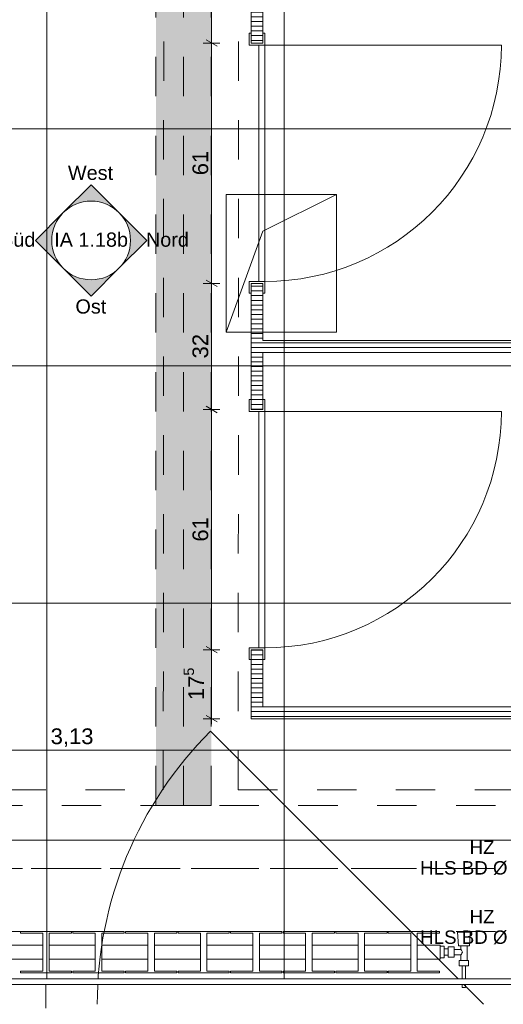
# Model space of a CAD drawing. Header units: metres. Extents: x -3.5 to 65.3, y -10.9 to 16.7.
# Tile 85 of 165: x 41.9 to 43.1, y 0.2 to 2.7. Entities that reach past the tile are written whole.
import ezdxf

# ---------------------------------------------------------------- set-up
doc = ezdxf.new("R2010")
doc.units = ezdxf.units.M
doc.header["$MEASUREMENT"] = 0
for name, pattern in [('Achse', [0.08, 0.04, -0.02, 0, -0.02]), ('Strichlinie doppelt', [0.218722, 0.105833, -0.042333, 0.028222, -0.042333]), ('Strichlinie eng', [0.046, 0.03, -0.016]), ('Untersicht', [0.04, 0.03, -0.01]), ('Wipeout_Contour', [1, 0, -1])]:
    doc.linetypes.add(name, pattern=pattern)
for name, color, linetype in [('102 - Bemaßung_ Beschriftung.Detail_ Ausschnitt', 7, 'Continuous'), ('206 - Marker.Innenansicht - Ausbau', 7, 'Continuous'), ('451 - Universal.Achsen Raster', 7, 'Continuous'), ('603 - Struktur.Bodenplatte_ Decke Roh', 7, 'Continuous'), ('604 - Struktur.Wand Aussen', 7, 'Continuous'), ('608 - Struktur.Träger', 7, 'Continuous'), ('612 - Struktur.Stahlbau', 7, 'Continuous'), ('654 - Abdeckung.Wand Belag', 7, 'Continuous'), ('Neubau_102 - Bemaßung_ Beschriftung.Detail_ Ausschnitt', 7, 'Continuous'), ('Neubau_612 - Struktur.Stahlbau', 7, 'Continuous'), ('Neubau_650 - Abdeckung.Fußboden Aufbau', 7, 'Continuous'), ('Neubau_653 - Abdeckung.TB Verkofferung', 7, 'Continuous'), ('Neubau_702 - Einrichtung.Möbel Sanitär', 7, 'Continuous'), ('Neubau_801 - HKLSE.Heizung_ Klima_ Lüftung', 7, 'Continuous')]:
    doc.layers.add(name, color=color, linetype=linetype)
doc.styles.add('ERSTELLTER_STIL_1', font='txt')
doc.dimstyles.new('ERSTELLTER_STIL__1', dxfattribs={"dimtxt": 0.04, "dimasz": 0.02128, "dimexe": 0.18, "dimexo": 0.0625, "dimgap": 0, "dimtad": 1, "dimzin": 0, "dimdsep": 46, "dimtxsty": 'ERSTELLTER_STIL_1', "dimblk": 'ARROWHEAD_2', "dimblk1": 'ARROWHEAD_2', "dimblk2": 'ARROWHEAD_2', "dimcen": 0.09, "dimse1": 1, "dimse2": 1, "dimclrd": 7, "dimclre": 7, "dimclrt": 7, "dimazin": 0, "dimtfac": 1, "dimtdec": 4, "dimtmove": 0, "dimatfit": 3, "dimfxl": 1, "dimtolj": 1, "dimtzin": 0, "dimarcsym": 0})
doc.dimstyles.new('ERSTELLTER_STIL__3', dxfattribs={"dimtxt": 0.04, "dimasz": 0.02128, "dimexe": 0.18, "dimexo": 0.0625, "dimgap": 0, "dimtad": 1, "dimtih": 1, "dimtoh": 1, "dimzin": 0, "dimdsep": 46, "dimtxsty": 'ERSTELLTER_STIL_1', "dimblk": 'ARROWHEAD_2', "dimblk1": 'ARROWHEAD_2', "dimblk2": 'ARROWHEAD_2', "dimcen": 0.09, "dimse1": 1, "dimse2": 1, "dimclrd": 7, "dimclre": 7, "dimclrt": 7, "dimazin": 0, "dimtfac": 1, "dimtdec": 4, "dimtmove": 0, "dimatfit": 3, "dimfxl": 1, "dimtolj": 1, "dimtzin": 0, "dimarcsym": 0})
doc.dimstyles.new('ERSTELLTER_STIL__5', dxfattribs={"dimtxt": 0.18, "dimasz": 0.010944, "dimexe": 0.18, "dimexo": 0.0625, "dimgap": 0, "dimtad": 0, "dimtih": 1, "dimtoh": 1, "dimdec": 4, "dimzin": 0, "dimdsep": 46, "dimcen": 0.09, "dimadec": 0, "dimazin": 0, "dimtfac": 1, "dimtdec": 4, "dimtmove": 0, "dimatfit": 3, "dimldrblk": 'ARROWHEAD_11', "dimfxl": 1, "dimtolj": 1, "dimtzin": 0, "dimarcsym": 0})
pattern_1 = [(0, (0, 0), (0, 0.0120000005), [])]

# ---------------------------------------------------------------- blocks, each defined once
blk = doc.blocks.new('*D188')
at = {"layer": '102 - Bemaßung_ Beschriftung.Detail_ Ausschnitt', "color": 7, "linetype": 'Continuous', "lineweight": 5}
for p, q in [((43.396, 0.255), (43.354, 0.255)), ((43.361, 0.2631), (43.389, 0.2469)), ((43.361, 0.2531), (43.389, 0.2369)), ((43.375, 0.245), (43.375, 0.255)), ((43.396, 0.245), (43.354, 0.245)), ((43.375, 0.2313), (43.375, 0.245))]:
    blk.add_line(p, q, dxfattribs=at)
at = {"layer": '102 - Bemaßung_ Beschriftung.Detail_ Ausschnitt', "color": 7, "lineweight": 5, "insert": (43.367, 0.2066), "char_height": 0.04, "attachment_point": 7, "rotation": 90, "style": 'ERSTELLTER_STIL_1'}
blk.add_mtext('\\A1;{\\pql;\\fArial|b0|i0|c0|p38;1}', dxfattribs=at)
blk = doc.blocks.new('ARROWHEAD_2')
at = {"color": 0, "linetype": 'Continuous', "lineweight": 0}
for p, q in [((0, 0), (-1, 0)), ((-0.38, -0.66), (0.38, 0.66))]:
    blk.add_line(p, q, dxfattribs=at)
blk = doc.blocks.new('*D190')
at = {"layer": '102 - Bemaßung_ Beschriftung.Detail_ Ausschnitt', "color": 7, "linetype": 'Continuous', "lineweight": 5}
for p, q in [((43.361, 0.7181), (43.389, 0.7019)), ((43.375, 0.255), (43.375, 0.71)), ((43.396, 0.255), (43.354, 0.255)), ((43.361, 0.2631), (43.389, 0.2469))]:
    blk.add_line(p, q, dxfattribs=at)
at = {"layer": '102 - Bemaßung_ Beschriftung.Detail_ Ausschnitt', "color": 7, "lineweight": 5, "insert": (43.3677, 0.4421), "char_height": 0.04, "attachment_point": 7, "rotation": 90, "style": 'ERSTELLTER_STIL_1'}
blk.add_mtext('\\A1;{\\pql;\\fArial|b0|i0|c0|p38;45\\fArial|b0|i0|c0|p38;\\A1{\\H.66x;\\S5^  ;}}', dxfattribs=at)
blk = doc.blocks.new('*D191')
at = {"layer": '102 - Bemaßung_ Beschriftung.Detail_ Ausschnitt', "color": 7, "linetype": 'Continuous', "lineweight": 5}
for p, q in [((43.396, 0.93), (43.354, 0.93)), ((43.361, 0.9381), (43.389, 0.9219)), ((43.375, 0.71), (43.375, 0.93)), ((43.396, 0.71), (43.354, 0.71)), ((43.361, 0.7181), (43.389, 0.7019)), ((43.375, 0.255), (43.375, 0.71))]:
    blk.add_line(p, q, dxfattribs=at)
at = {"layer": '102 - Bemaßung_ Beschriftung.Detail_ Ausschnitt', "color": 7, "lineweight": 5, "char_height": 0.04, "attachment_point": 7, "rotation": 90, "style": 'ERSTELLTER_STIL_1'}
for s, insert in [('\\A1;{\\pql;\\fArial|b0|i0|c0|p38;3}', (43.367, 0.8915)), ('\\A1;{\\pql;\\fArial|b0|i0|c0|p38;22}', (43.367, 0.7745))]:
    blk.add_mtext(s, dxfattribs=dict(at, insert=insert))
blk = doc.blocks.new('*D192')
at = {"layer": '102 - Bemaßung_ Beschriftung.Detail_ Ausschnitt', "color": 7, "linetype": 'Continuous', "lineweight": 5}
for p, q in [((43.361, 0.9681), (43.389, 0.9519)), ((43.375, 0.93), (43.375, 0.96)), ((43.396, 0.93), (43.354, 0.93)), ((43.361, 0.9381), (43.389, 0.9219))]:
    blk.add_line(p, q, dxfattribs=at)
blk = doc.blocks.new('*D193')
at = {"layer": '102 - Bemaßung_ Beschriftung.Detail_ Ausschnitt', "color": 7, "linetype": 'Continuous', "lineweight": 5}
for p, q in [((43.361, 1.8681), (43.389, 1.8519)), ((43.375, 0.96), (43.375, 1.86)), ((43.396, 0.96), (43.354, 0.96)), ((43.361, 0.9681), (43.389, 0.9519)), ((43.375, 0.93), (43.375, 0.96))]:
    blk.add_line(p, q, dxfattribs=at)
at = {"layer": '102 - Bemaßung_ Beschriftung.Detail_ Ausschnitt', "color": 7, "lineweight": 5, "char_height": 0.04, "attachment_point": 7, "rotation": 90, "style": 'ERSTELLTER_STIL_1'}
for s, insert in [('\\A1;{\\pql;\\fArial|b0|i0|c0|p38;3}', (43.367, 1.8215)), ('\\A1;{\\pql;\\fArial|b0|i0|c0|p38;90}', (43.367, 1.3645))]:
    blk.add_mtext(s, dxfattribs=dict(at, insert=insert))
blk = doc.blocks.new('*D194')
at = {"layer": '102 - Bemaßung_ Beschriftung.Detail_ Ausschnitt', "color": 7, "linetype": 'Continuous', "lineweight": 5}
for p, q in [((43.396, 1.89), (43.354, 1.89)), ((43.361, 1.8981), (43.389, 1.8819)), ((43.375, 1.86), (43.375, 1.89)), ((43.396, 1.86), (43.354, 1.86)), ((43.361, 1.8681), (43.389, 1.8519)), ((43.375, 0.96), (43.375, 1.86))]:
    blk.add_line(p, q, dxfattribs=at)
blk = doc.blocks.new('*D195')
at = {"layer": '102 - Bemaßung_ Beschriftung.Detail_ Ausschnitt', "color": 7, "linetype": 'Continuous', "lineweight": 5}
for p, q in [((43.361, 2.7981), (43.389, 2.7819)), ((43.375, 1.89), (43.375, 2.79)), ((43.361, 1.8981), (43.389, 1.8819))]:
    blk.add_line(p, q, dxfattribs=at)
at = {"layer": '102 - Bemaßung_ Beschriftung.Detail_ Ausschnitt', "color": 7, "lineweight": 5, "char_height": 0.04, "attachment_point": 7, "rotation": 90, "style": 'ERSTELLTER_STIL_1'}
for s, insert in [('\\A1;{\\pql;\\fArial|b0|i0|c0|p38;3}', (43.367, 2.7515)), ('\\A1;{\\pql;\\fArial|b0|i0|c0|p38;90}', (43.367, 2.2945))]:
    blk.add_mtext(s, dxfattribs=dict(at, insert=insert))
blk = doc.blocks.new('*D196')
at = {"layer": '102 - Bemaßung_ Beschriftung.Detail_ Ausschnitt', "color": 7, "linetype": 'Continuous', "lineweight": 5}
for p, q in [((43.361, 2.8281), (43.389, 2.8119)), ((43.396, 2.82), (43.354, 2.82)), ((43.375, 2.79), (43.375, 2.82)), ((43.396, 2.79), (43.354, 2.79)), ((43.361, 2.7981), (43.389, 2.7819)), ((43.375, 1.89), (43.375, 2.79))]:
    blk.add_line(p, q, dxfattribs=at)
blk = doc.blocks.new('*D213')
at = {"layer": '102 - Bemaßung_ Beschriftung.Detail_ Ausschnitt', "color": 7, "linetype": 'Continuous', "lineweight": 5}
for p, q in [((40.4481, 0.864), (40.4319, 0.836)), ((40.44, 0.829), (40.44, 0.871)), ((40.44, 0.85), (43.57, 0.85)), ((43.5781, 0.864), (43.5619, 0.836)), ((43.57, 0.829), (43.57, 0.871))]:
    blk.add_line(p, q, dxfattribs=at)
at = {"layer": '102 - Bemaßung_ Beschriftung.Detail_ Ausschnitt', "color": 7, "lineweight": 5, "insert": (41.9518, 0.858), "char_height": 0.04, "attachment_point": 7, "style": 'ERSTELLTER_STIL_1'}
blk.add_mtext('\\A1;{\\pql;\\fArial|b0|i0|c0|p38;3,13}', dxfattribs=at)
blk = doc.blocks.new('*D288')
at = {"layer": '102 - Bemaßung_ Beschriftung.Detail_ Ausschnitt', "color": 7, "linetype": 'Continuous', "lineweight": 5}
for p, q in [((43.496, 0.255), (43.454, 0.255)), ((43.461, 0.2631), (43.489, 0.2469)), ((43.461, 0.2531), (43.489, 0.2369)), ((43.475, 0.245), (43.475, 0.255)), ((43.496, 0.245), (43.454, 0.245)), ((43.475, 0.2313), (43.475, 0.245))]:
    blk.add_line(p, q, dxfattribs=at)
at = {"layer": '102 - Bemaßung_ Beschriftung.Detail_ Ausschnitt', "color": 7, "lineweight": 5, "insert": (43.467, 0.2066), "char_height": 0.04, "attachment_point": 7, "rotation": 90, "style": 'ERSTELLTER_STIL_1'}
blk.add_mtext('\\A1;{\\pql;\\fArial|b0|i0|c0|p38;1}', dxfattribs=at)
blk = doc.blocks.new('*D297')
at = {"layer": '102 - Bemaßung_ Beschriftung.Detail_ Ausschnitt', "color": 7, "linetype": 'Continuous', "lineweight": 5}
for p, q in [((43.296, 0.255), (43.254, 0.255)), ((43.261, 0.2631), (43.289, 0.2469)), ((43.261, 0.2531), (43.289, 0.2369)), ((43.275, 0.245), (43.275, 0.255)), ((43.296, 0.245), (43.254, 0.245)), ((43.275, 0.2313), (43.275, 0.245))]:
    blk.add_line(p, q, dxfattribs=at)
at = {"layer": '102 - Bemaßung_ Beschriftung.Detail_ Ausschnitt', "color": 7, "lineweight": 5, "insert": (43.267, 0.2066), "char_height": 0.04, "attachment_point": 7, "rotation": 90, "style": 'ERSTELLTER_STIL_1'}
blk.add_mtext('\\A1;{\\pql;\\fArial|b0|i0|c0|p38;1}', dxfattribs=at)
blk = doc.blocks.new('*D308')
at = {"layer": '102 - Bemaßung_ Beschriftung.Detail_ Ausschnitt', "color": 7, "linetype": 'Continuous', "lineweight": 5}
for p, q in [((42.381, 1.105), (42.339, 1.105)), ((42.346, 1.1131), (42.374, 1.0969)), ((42.36, 0.93), (42.36, 1.105)), ((42.381, 0.93), (42.339, 0.93)), ((42.346, 0.9381), (42.374, 0.9219)), ((42.36, 0.9163), (42.36, 0.93))]:
    blk.add_line(p, q, dxfattribs=at)
at = {"layer": '102 - Bemaßung_ Beschriftung.Detail_ Ausschnitt', "color": 7, "lineweight": 5, "insert": (42.3524, 0.9771), "char_height": 0.04, "attachment_point": 7, "rotation": 90, "style": 'ERSTELLTER_STIL_1'}
blk.add_mtext('\\A1;{\\pql;\\fArial|b0|i0|c0|p38;17\\fArial|b0|i0|c0|p38;\\A1{\\H.66x;\\S5^  ;}}', dxfattribs=at)
blk = doc.blocks.new('*D309')
at = {"layer": '102 - Bemaßung_ Beschriftung.Detail_ Ausschnitt', "color": 7, "linetype": 'Continuous', "lineweight": 5}
for p, q in [((42.381, 1.715), (42.339, 1.715)), ((42.346, 1.7231), (42.374, 1.7069)), ((42.36, 1.105), (42.36, 1.715)), ((42.381, 1.105), (42.339, 1.105)), ((42.346, 1.1131), (42.374, 1.0969))]:
    blk.add_line(p, q, dxfattribs=at)
at = {"layer": '102 - Bemaßung_ Beschriftung.Detail_ Ausschnitt', "color": 7, "lineweight": 5, "insert": (42.352, 1.3796), "char_height": 0.04, "attachment_point": 7, "rotation": 90, "style": 'ERSTELLTER_STIL_1'}
blk.add_mtext('\\A1;{\\pql;\\fArial|b0|i0|c0|p38;61}', dxfattribs=at)
blk = doc.blocks.new('*D310')
at = {"layer": '102 - Bemaßung_ Beschriftung.Detail_ Ausschnitt', "color": 7, "linetype": 'Continuous', "lineweight": 5}
for p, q in [((42.381, 2.035), (42.339, 2.035)), ((42.346, 2.0431), (42.374, 2.0269)), ((42.36, 1.715), (42.36, 2.035)), ((42.381, 1.715), (42.339, 1.715)), ((42.346, 1.7231), (42.374, 1.7069))]:
    blk.add_line(p, q, dxfattribs=at)
at = {"layer": '102 - Bemaßung_ Beschriftung.Detail_ Ausschnitt', "color": 7, "lineweight": 5, "insert": (42.352, 1.8446), "char_height": 0.04, "attachment_point": 7, "rotation": 90, "style": 'ERSTELLTER_STIL_1'}
blk.add_mtext('\\A1;{\\pql;\\fArial|b0|i0|c0|p38;32}', dxfattribs=at)
blk = doc.blocks.new('*D311')
at = {"layer": '102 - Bemaßung_ Beschriftung.Detail_ Ausschnitt', "color": 7, "linetype": 'Continuous', "lineweight": 5}
for p, q in [((42.346, 2.6531), (42.374, 2.6369)), ((42.381, 2.645), (42.339, 2.645)), ((42.36, 2.035), (42.36, 2.645)), ((42.381, 2.035), (42.339, 2.035)), ((42.346, 2.0431), (42.374, 2.0269))]:
    blk.add_line(p, q, dxfattribs=at)
at = {"layer": '102 - Bemaßung_ Beschriftung.Detail_ Ausschnitt', "color": 7, "lineweight": 5, "insert": (42.352, 2.3096), "char_height": 0.04, "attachment_point": 7, "rotation": 90, "style": 'ERSTELLTER_STIL_1'}
blk.add_mtext('\\A1;{\\pql;\\fArial|b0|i0|c0|p38;61}', dxfattribs=at)
blk = doc.blocks.new('*D312')
at = {"layer": '102 - Bemaßung_ Beschriftung.Detail_ Ausschnitt', "color": 7, "linetype": 'Continuous', "lineweight": 5}
for p, q in [((42.381, 3.04), (42.339, 3.04)), ((42.346, 3.0481), (42.374, 3.0319)), ((42.36, 2.645), (42.36, 3.04)), ((42.346, 2.6531), (42.374, 2.6369)), ((42.381, 2.645), (42.339, 2.645))]:
    blk.add_line(p, q, dxfattribs=at)
at = {"layer": '102 - Bemaßung_ Beschriftung.Detail_ Ausschnitt', "color": 7, "lineweight": 5, "insert": (42.3527, 2.8021), "char_height": 0.04, "attachment_point": 7, "rotation": 90, "style": 'ERSTELLTER_STIL_1'}
blk.add_mtext('\\A1;{\\pql;\\fArial|b0|i0|c0|p38;39\\fArial|b0|i0|c0|p38;\\A1{\\H.66x;\\S5^  ;}}', dxfattribs=at)
blk = doc.blocks.new('ARROWHEAD_11')
at = {"color": 0, "linetype": 'Continuous', "lineweight": 0}
blk.add_line((0, 0), (-1, 0), dxfattribs=at)
at = {"color": 0, "linetype": 'Continuous', "lineweight": 0, "const_width": 0.25, "flags": 128}
blk.add_lwpolyline([(-0.125, 0, 1), (0.125, 0, 1)], format="xyb", close=True, dxfattribs=at)
blk = doc.blocks.new('*D430')
at = {"layer": '102 - Bemaßung_ Beschriftung.Detail_ Ausschnitt', "color": 7, "linetype": 'Continuous', "lineweight": 5}
for p, q in [((40.4481, -0.6986), (40.4319, -0.7266)), ((40.44, -0.7336), (40.44, -0.6916)), ((43.9981, -0.6986), (43.9819, -0.7266)), ((43.99, -0.7336), (43.99, -0.6916)), ((40.44, -0.7126), (43.99, -0.7126))]:
    blk.add_line(p, q, dxfattribs=at)
at = {"layer": '102 - Bemaßung_ Beschriftung.Detail_ Ausschnitt', "color": 7, "lineweight": 5, "insert": (42.1618, -0.7046), "char_height": 0.04, "attachment_point": 7, "style": 'ERSTELLTER_STIL_1'}
blk.add_mtext('\\A1;{\\pql;\\fArial|b0|i0|c0|p38;3,55}', dxfattribs=at)

msp = doc.modelspace()

# ---------------------------------------------------------------- hatches: boundary and pattern name
at = {"layer": '206 - Marker.Innenansicht - Ausbau', "linetype": 'Continuous', "lineweight": 0, "true_color": 0x000000}
for points in [[(42.1251, 2.2149), (42.0544, 2.2856), (41.9837, 2.2149, -0.414214)], [(41.9837, 2.2149), (41.913, 2.1442), (41.9837, 2.0734, -0.414214)], [(42.1251, 2.0734), (42.1958, 2.1442), (42.1251, 2.2149, -0.414214)], [(41.9837, 2.0734), (42.0544, 2.0027), (42.1251, 2.0734, -0.414214)]]:
    msp.add_hatch(color=18, dxfattribs=at).paths.add_polyline_path(points)
at = {"layer": '612 - Struktur.Stahlbau', "linetype": 'Continuous', "lineweight": 0, "true_color": 0x30307f}
msp.add_hatch(color=177, dxfattribs=at).paths.add_polyline_path([(42.219, 5.19), (42.359, 5.19), (42.359, 0.71), (42.219, 0.71)])
at = {"layer": 'Neubau_650 - Abdeckung.Fußboden Aufbau', "linetype": 'Continuous', "lineweight": 13, "true_color": 0xafafaf}
h = msp.add_hatch(dxfattribs=at)
h.set_pattern_fill('Raster_60x60_Fuge_2mm_0001', color=253, style=0, pattern_type=2)
h.set_pattern_definition([(0, (41.34, 4.835), (0, 0.602), []), (90, (41.34, 4.835), (-0.602, 0), [])])
h.paths.add_polyline_path([(40.44, 3.56), (40.44, 0.255), (43.57, 0.255), (43.57, 0.96), (43.99, 0.96), (43.99, 3.72), (42.335, 3.72), (42.335, 3.81), (42.235, 3.81), (42.235, 3.91), (41.35, 3.91), (41.35, 3.81), (40.89, 3.81), (40.89, 3.56)])
h.paths.add_polyline_path([(43.345, 0.33, -0.414214), (43.395, 0.38, -0.414214), (43.445, 0.33, -0.414214), (43.395, 0.28, -0.414214)], flags=0)
h.paths.add_polyline_path([(43.445, 0.33, -0.414214), (43.495, 0.38, -0.414214), (43.545, 0.33, -0.414214), (43.495, 0.28, -0.414214)], flags=0)
at = {"layer": 'Neubau_702 - Einrichtung.Möbel Sanitär', "linetype": 'Continuous', "lineweight": 0, "true_color": 0x000000}
h = msp.add_hatch(dxfattribs=at)
h.set_pattern_fill('Holz__Sperrholz_1_0001', color=18, style=0, pattern_type=2)
h.set_pattern_definition(pattern_1)
h.paths.add_polyline_path([(42.49, 3.04), (42.46, 3.04), (42.46, 2.645), (42.49, 2.645)])
h = msp.add_hatch(dxfattribs=at)
h.set_pattern_fill('Holz__Sperrholz_1_0001', color=18, style=0, pattern_type=2)
h.set_pattern_definition(pattern_1)
h.paths.add_polyline_path([(42.49, 2.035), (42.46, 2.035), (42.46, 1.715), (42.49, 1.715)])
h = msp.add_hatch(dxfattribs=at)
h.set_pattern_fill('Holz__Sperrholz_1_0001', color=18, style=0, pattern_type=2)
h.set_pattern_definition(pattern_1)
h.paths.add_polyline_path([(43.99, 1.89), (42.49, 1.89), (42.49, 1.86), (43.99, 1.86)])
h = msp.add_hatch(dxfattribs=at)
h.set_pattern_fill('Holz__Sperrholz_1_0001', color=18, style=0, pattern_type=2)
h.set_pattern_definition(pattern_1)
h.paths.add_polyline_path([(42.46, 0.96), (42.49, 0.96), (42.49, 1.105), (42.46, 1.105)])
h = msp.add_hatch(dxfattribs=at)
h.set_pattern_fill('Holz__Sperrholz_1_0001', color=18, style=0, pattern_type=2)
h.set_pattern_definition(pattern_1)
h.paths.add_polyline_path([(42.49, 0.96), (42.46, 0.93), (42.49, 0.93)])
h = msp.add_hatch(dxfattribs=at)
h.set_pattern_fill('Holz__Sperrholz_1_0001', color=18, style=0, pattern_type=2)
h.set_pattern_definition(pattern_1)
h.paths.add_polyline_path([(42.46, 0.96), (42.46, 0.93), (42.49, 0.96)])
h = msp.add_hatch(dxfattribs=at)
h.set_pattern_fill('Holz__Sperrholz_1_0001', color=18, style=0, pattern_type=2)
h.set_pattern_definition(pattern_1)
h.paths.add_polyline_path([(42.49, 0.93), (43.57, 0.93), (43.57, 0.96), (42.49, 0.96)])

# ---------------------------------------------------------------- linework, layer by layer
at = {"layer": '206 - Marker.Innenansicht - Ausbau', "color": 7, "linetype": 'Continuous', "lineweight": 9}
for p, q in [((42.0544, 2.2856), (41.9837, 2.2149)), ((42.1251, 2.2149), (42.0544, 2.2856)), ((41.9837, 2.2149), (41.913, 2.1442)), ((42.1958, 2.1442), (42.1251, 2.2149)), ((41.913, 2.1442), (41.9837, 2.0734)), ((42.1251, 2.0734), (42.1958, 2.1442)), ((41.9837, 2.0734), (42.0544, 2.0027)), ((42.0544, 2.0027), (42.1251, 2.0734))]:
    msp.add_line(p, q, dxfattribs=at)
at = {"layer": '206 - Marker.Innenansicht - Ausbau', "color": 7, "linetype": 'Continuous', "lineweight": 9, "flags": 128}
msp.add_lwpolyline([(42.1544, 2.1442, 1), (41.9544, 2.1442, 1)], format="xyb", close=True, dxfattribs=at)
at = {"layer": '451 - Universal.Achsen Raster', "color": 160, "linetype": 'Strichlinie doppelt', "lineweight": 9, "true_color": 0x3232ff}
msp.add_line((64.935, 0.55), (-3.175, 0.55), dxfattribs=at)
at = {"layer": '603 - Struktur.Bodenplatte_ Decke Roh', "color": 7, "linetype": 'Continuous', "lineweight": 9}
for p, q in [((42.4903, 2.1676), (42.677, 2.261)), ((42.397, 1.911), (42.4903, 2.1676))]:
    msp.add_line(p, q, dxfattribs=at)
at = {"layer": '603 - Struktur.Bodenplatte_ Decke Roh', "color": 7, "linetype": 'Continuous', "lineweight": 9, "flags": 128}
for points in [[(42.677, 2.261), (42.397, 2.261)], [(42.397, 2.261), (42.397, 1.911)], [(42.677, 1.911), (42.677, 2.261)], [(42.397, 1.911), (42.677, 1.911)]]:
    msp.add_lwpolyline(points, dxfattribs=at)
at = {"layer": '604 - Struktur.Wand Aussen', "color": 7, "linetype": 'Continuous', "lineweight": 9}
for p, q in [((43.05, 0.205), (42.357, 0.898)), ((41.94, 0.255), (40.75, 0.255)), ((41.94, 0.255), (43.13, 0.255))]:
    msp.add_line(p, q, dxfattribs=at)
at = {"layer": '604 - Struktur.Wand Aussen', "color": 7, "linetype": 'Strichlinie eng', "lineweight": 9}
for q in [(40.75, 0.255), (43.13, 0.255)]:
    msp.add_line((41.94, 0.255), q, dxfattribs=at)
at = {"layer": '604 - Struktur.Wand Aussen', "color": 7, "linetype": 'Continuous', "lineweight": 5}
msp.add_line((41.94, 0.245), (41.94, 0.255), dxfattribs=at)
msp.add_line((41.94, 0.245), (41.94, 0.255), dxfattribs=at)
at = {"layer": '604 - Struktur.Wand Aussen', "color": 7, "linetype": 'Continuous', "lineweight": 13}
msp.add_line((41.94, 0.195), (41.94, 0.245), dxfattribs=at)
msp.add_line((41.94, 0.195), (41.94, 0.245), dxfattribs=at)
at = {"layer": '604 - Struktur.Wand Aussen', "color": 7, "linetype": 'Continuous', "lineweight": 9}
msp.add_arc((43.05, 0.205), 0.98, 135, 180, dxfattribs=at)
msp.add_point((41.94, 0.255), dxfattribs=at)
msp.add_point((41.94, 0.255), dxfattribs=at)
at = {"layer": '608 - Struktur.Träger', "color": 7, "linetype": 'Untersicht', "lineweight": 13}
for p, q in [((0.38, 0.71), (61.88, 0.71)), ((0.38, 0.39), (61.88, 0.39))]:
    msp.add_line(p, q, dxfattribs=at)
at = {"layer": '608 - Struktur.Träger', "color": 7, "linetype": 'Achse', "lineweight": 9}
msp.add_line((0.38, 0.55), (61.88, 0.55), dxfattribs=at)
at = {"layer": 'Neubau_612 - Struktur.Stahlbau', "color": 1, "linetype": 'Untersicht', "lineweight": 13}
for p, q in [((42.219, 0.71), (42.219, 5.19)), ((42.359, 0.71), (42.359, 5.19)), ((42.359, 0.71), (42.219, 0.71))]:
    msp.add_line(p, q, dxfattribs=at)
at = {"layer": 'Neubau_612 - Struktur.Stahlbau', "color": 1, "linetype": 'Achse', "lineweight": 9}
msp.add_line((42.289, 0.71), (42.289, 5.19), dxfattribs=at)
at = {"layer": 'Neubau_650 - Abdeckung.Fußboden Aufbau', "color": 1, "linetype": 'Continuous', "lineweight": 13, "flags": 128}
msp.add_lwpolyline([(41.35, 3.81), (40.89, 3.81), (40.89, 3.56), (40.44, 3.56), (40.44, 0.255), (43.57, 0.255), (43.57, 0.96), (43.99, 0.96), (43.99, 3.72), (42.335, 3.72), (42.335, 3.81), (42.235, 3.81), (42.235, 3.91)], dxfattribs=at)
at = {"layer": 'Neubau_653 - Abdeckung.TB Verkofferung', "color": 1, "linetype": 'Untersicht', "lineweight": 9}
for p, q in [((42.2375, 0.7495), (42.24, 5.1901)), ((42.4275, 0.7495), (42.43, 5.19)), ((40.44, 0.7495), (42.2375, 0.7495)), ((42.4275, 0.7495), (43.57, 0.7495))]:
    msp.add_line(p, q, dxfattribs=at)
at = {"layer": 'Neubau_702 - Einrichtung.Möbel Sanitär', "color": 1, "linetype": 'Continuous', "lineweight": 13}
for p, q in [((42.46, 2.67), (42.455, 2.67)), ((42.455, 2.67), (42.455, 2.64)), ((42.46, 2.645), (42.46, 2.67)), ((42.495, 2.67), (42.49, 2.67)), ((42.49, 2.67), (42.49, 2.645)), ((42.495, 2.64), (42.495, 2.67)), ((42.455, 2.64), (42.48, 2.64)), ((42.49, 2.645), (42.46, 2.645)), ((42.48, 2.64), (42.495, 2.64)), ((42.48, 2.04), (42.48, 2.64)), ((42.48, 2.64), (42.495, 2.64)), ((42.495, 2.64), (42.495, 2.04)), ((42.495, 2.64), (43.095, 2.64)), ((42.455, 2.04), (42.48, 2.04)), ((42.455, 2.01), (42.455, 2.04)), ((42.49, 2.035), (42.46, 2.035)), ((42.46, 2.035), (42.46, 2.01)), ((42.48, 2.04), (42.495, 2.04)), ((42.495, 2.04), (42.48, 2.04)), ((42.49, 2.01), (42.49, 2.035)), ((42.495, 2.04), (42.495, 2.01)), ((42.46, 2.01), (42.455, 2.01)), ((42.495, 2.01), (42.49, 2.01)), ((42.46, 1.74), (42.455, 1.74)), ((42.455, 1.74), (42.455, 1.71)), ((42.46, 1.715), (42.46, 1.74)), ((42.495, 1.74), (42.49, 1.74)), ((42.49, 1.74), (42.49, 1.715)), ((42.495, 1.71), (42.495, 1.74)), ((42.455, 1.71), (42.48, 1.71)), ((42.49, 1.715), (42.46, 1.715)), ((42.48, 1.71), (42.495, 1.71)), ((42.48, 1.11), (42.48, 1.71)), ((42.48, 1.71), (42.495, 1.71)), ((42.495, 1.71), (42.495, 1.11)), ((42.495, 1.71), (43.095, 1.71)), ((42.455, 1.11), (42.48, 1.11)), ((42.455, 1.08), (42.455, 1.11)), ((42.49, 1.105), (42.46, 1.105)), ((42.46, 1.105), (42.46, 1.08)), ((42.48, 1.11), (42.495, 1.11)), ((42.495, 1.11), (42.48, 1.11)), ((42.49, 1.08), (42.49, 1.105)), ((42.495, 1.11), (42.495, 1.08)), ((42.46, 1.08), (42.455, 1.08)), ((42.495, 1.08), (42.49, 1.08))]:
    msp.add_line(p, q, dxfattribs=at)
at = {"layer": 'Neubau_702 - Einrichtung.Möbel Sanitär', "color": 1, "linetype": 'Continuous', "lineweight": 18}
for p, q in [((42.49, 2.645), (42.46, 2.645)), ((42.49, 2.645), (42.46, 2.645)), ((42.49, 2.645), (42.46, 2.645)), ((42.49, 2.035), (42.46, 2.035)), ((42.49, 2.035), (42.46, 2.035)), ((42.49, 2.035), (42.46, 2.035)), ((42.49, 1.715), (42.46, 1.715)), ((42.49, 1.715), (42.46, 1.715)), ((42.49, 1.715), (42.46, 1.715)), ((42.49, 1.105), (42.46, 1.105)), ((42.49, 1.105), (42.46, 1.105)), ((42.49, 1.105), (42.46, 1.105))]:
    msp.add_line(p, q, dxfattribs=at)
at = {"layer": 'Neubau_702 - Einrichtung.Möbel Sanitär', "color": 1, "linetype": 'Continuous', "lineweight": 18, "flags": 128}
for points in [[(42.46, 3.04), (42.46, 2.645)], [(42.49, 2.645), (42.49, 2.79)], [(42.46, 2.035), (42.46, 1.715)], [(42.49, 1.89), (42.49, 2.035)], [(43.99, 1.89), (42.49, 1.89)], [(42.49, 1.715), (42.49, 1.86)], [(42.49, 1.86), (43.99, 1.86)], [(42.46, 1.105), (42.46, 0.93)], [(42.49, 0.96), (42.49, 1.105)], [(43.57, 0.96), (42.49, 0.96)], [(42.46, 0.93), (42.49, 0.93)], [(42.49, 0.93), (43.57, 0.93)]]:
    msp.add_lwpolyline(points, dxfattribs=at)
at = {"layer": 'Neubau_702 - Einrichtung.Möbel Sanitär', "color": 1, "linetype": 'Continuous', "lineweight": 9}
for centre in [(42.495, 2.64), (42.495, 1.71)]:
    msp.add_arc(centre, 0.6, 270, 0, dxfattribs=at)
at = {"layer": 'Neubau_801 - HKLSE.Heizung_ Klima_ Lüftung', "color": 1, "linetype": 'Continuous', "lineweight": 5}
for p, q in [((42.005, 0.39), (41.875, 0.39)), ((41.875, 0.39), (41.875, 0.3856)), ((42.005, 0.39), (41.875, 0.39)), ((41.875, 0.39), (41.875, 0.3856)), ((41.875, 0.3856), (41.9317, 0.3856)), ((41.9317, 0.3856), (41.9317, 0.2894)), ((41.9483, 0.2894), (41.9483, 0.3856)), ((41.9483, 0.3856), (42.005, 0.3856)), ((42.005, 0.3856), (42.005, 0.39)), ((42.1383, 0.39), (42.0083, 0.39)), ((42.1383, 0.39), (42.0083, 0.39)), ((42.0083, 0.39), (42.0083, 0.3856)), ((42.0083, 0.3856), (42.065, 0.3856)), ((42.065, 0.3856), (42.065, 0.2894)), ((42.0817, 0.2894), (42.0817, 0.3856)), ((42.0817, 0.3856), (42.1383, 0.3856)), ((42.1383, 0.3856), (42.1383, 0.39)), ((42.1383, 0.3856), (42.1383, 0.39)), ((42.2717, 0.39), (42.1417, 0.39)), ((42.2717, 0.39), (42.1417, 0.39)), ((42.1417, 0.39), (42.1417, 0.3856)), ((42.1417, 0.3856), (42.1983, 0.3856)), ((42.1983, 0.3856), (42.1983, 0.2894)), ((42.215, 0.2894), (42.215, 0.3856)), ((42.215, 0.3856), (42.2717, 0.3856)), ((42.2717, 0.3856), (42.2717, 0.39)), ((42.405, 0.39), (42.275, 0.39)), ((42.275, 0.39), (42.275, 0.3856)), ((42.405, 0.39), (42.275, 0.39)), ((42.275, 0.39), (42.275, 0.3856)), ((42.275, 0.3856), (42.3317, 0.3856)), ((42.3317, 0.3856), (42.3317, 0.2894)), ((42.3483, 0.2894), (42.3483, 0.3856)), ((42.3483, 0.3856), (42.405, 0.3856)), ((42.405, 0.3856), (42.405, 0.39)), ((42.405, 0.3856), (42.405, 0.39)), ((42.5383, 0.39), (42.4083, 0.39)), ((42.5383, 0.39), (42.4083, 0.39)), ((42.4083, 0.39), (42.4083, 0.3856)), ((42.4083, 0.3856), (42.465, 0.3856)), ((42.465, 0.3856), (42.465, 0.2894)), ((42.4817, 0.2894), (42.4817, 0.3856)), ((42.4817, 0.3856), (42.5383, 0.3856)), ((42.5383, 0.3856), (42.5383, 0.39)), ((42.6717, 0.39), (42.5417, 0.39)), ((42.5417, 0.39), (42.5417, 0.3856)), ((42.6717, 0.39), (42.5417, 0.39)), ((42.5417, 0.39), (42.5417, 0.3856)), ((42.5417, 0.3856), (42.5983, 0.3856)), ((42.5983, 0.3856), (42.5983, 0.2894)), ((42.615, 0.2894), (42.615, 0.3856)), ((42.615, 0.3856), (42.6717, 0.3856)), ((42.6717, 0.3856), (42.6717, 0.39)), ((42.805, 0.39), (42.675, 0.39)), ((42.675, 0.39), (42.675, 0.3856)), ((42.805, 0.39), (42.675, 0.39)), ((42.675, 0.39), (42.675, 0.3856)), ((42.675, 0.3856), (42.7317, 0.3856)), ((42.7317, 0.3856), (42.7317, 0.2894)), ((42.7483, 0.2894), (42.7483, 0.3856)), ((42.7483, 0.3856), (42.805, 0.3856)), ((42.805, 0.3856), (42.805, 0.39)), ((42.805, 0.3856), (42.805, 0.39)), ((42.9383, 0.39), (42.8083, 0.39)), ((42.9383, 0.39), (42.8083, 0.39)), ((42.8083, 0.39), (42.8083, 0.3856)), ((42.8083, 0.3856), (42.865, 0.3856)), ((42.865, 0.3856), (42.865, 0.2894)), ((42.8817, 0.2894), (42.8817, 0.3856)), ((42.8817, 0.3856), (42.9383, 0.3856)), ((42.9383, 0.3856), (42.9383, 0.39)), ((42.9383, 0.3856), (42.9383, 0.39)), ((42.9887, 0.3885), (42.984, 0.3885)), ((42.984, 0.3885), (42.9887, 0.3885)), ((42.986, 0.3535), (42.984, 0.3885)), ((42.9887, 0.3885), (43, 0.3885)), ((43, 0.3885), (42.9887, 0.3885)), ((43, 0.3885), (43.0113, 0.3885)), ((43.0113, 0.3885), (43, 0.3885)), ((43.0113, 0.3885), (43.016, 0.3885)), ((43.016, 0.3885), (43.0113, 0.3885)), ((43.014, 0.3535), (43.016, 0.3885)), ((41.9317, 0.355), (41.815, 0.355)), ((42.065, 0.355), (41.9483, 0.355)), ((42.1983, 0.355), (42.0817, 0.355)), ((42.3317, 0.355), (42.215, 0.355)), ((42.465, 0.355), (42.3483, 0.355)), ((42.5983, 0.355), (42.4817, 0.355)), ((42.7317, 0.355), (42.615, 0.355)), ((42.865, 0.355), (42.7483, 0.355)), ((42.94, 0.355), (42.8817, 0.355)), ((42.94, 0.3499), (42.94, 0.355)), ((42.95, 0.3522), (42.94, 0.3522)), ((42.95, 0.3522), (42.94, 0.3522)), ((42.95, 0.3522), (42.94, 0.3522)), ((42.95, 0.3522), (42.94, 0.3522)), ((42.95, 0.3375), (42.95, 0.3522)), ((42.95, 0.3375), (42.95, 0.3522)), ((42.96, 0.344), (42.96, 0.3505)), ((42.975, 0.3505), (42.96, 0.3505)), ((42.975, 0.344), (42.975, 0.3505)), ((42.986, 0.3535), (42.9901, 0.3535)), ((42.9901, 0.3535), (43, 0.3535)), ((42.992, 0.3445), (42.992, 0.3535)), ((43, 0.3535), (43.0099, 0.3535)), ((43.008, 0.3165), (43.008, 0.3535)), ((43.0099, 0.3535), (43.014, 0.3535)), ((42.94, 0.3375), (42.94, 0.3499)), ((42.94, 0.3251), (42.94, 0.3375)), ((42.94, 0.32), (42.94, 0.3251)), ((42.95, 0.3432), (42.95, 0.3455)), ((42.96, 0.3455), (42.95, 0.3455)), ((42.95, 0.3375), (42.95, 0.3432)), ((42.95, 0.3228), (42.95, 0.3375)), ((42.95, 0.3228), (42.95, 0.3375)), ((42.95, 0.3318), (42.95, 0.3375)), ((42.95, 0.3295), (42.95, 0.3318)), ((42.96, 0.3295), (42.95, 0.3295)), ((42.96, 0.331), (42.96, 0.344)), ((42.96, 0.3245), (42.96, 0.331)), ((42.992, 0.3445), (42.975, 0.3445)), ((42.975, 0.331), (42.975, 0.344)), ((42.975, 0.3245), (42.975, 0.331)), ((42.992, 0.3305), (42.975, 0.3305)), ((42.9937, 0.3424), (42.992, 0.3445)), ((42.992, 0.3305), (42.9937, 0.3326)), ((42.992, 0.3165), (42.992, 0.3305)), ((42.9942, 0.3414), (42.9937, 0.3424)), ((42.9937, 0.3326), (42.9942, 0.3336)), ((42.9961, 0.3375), (42.9947, 0.3404)), ((42.9947, 0.3346), (42.9961, 0.3375)), ((41.9317, 0.32), (41.815, 0.32)), ((42.065, 0.32), (41.9483, 0.32)), ((42.1983, 0.32), (42.0817, 0.32)), ((42.3317, 0.32), (42.215, 0.32)), ((42.465, 0.32), (42.3483, 0.32)), ((42.5983, 0.32), (42.4817, 0.32)), ((42.7317, 0.32), (42.615, 0.32)), ((42.865, 0.32), (42.7483, 0.32)), ((42.94, 0.32), (42.8817, 0.32)), ((42.95, 0.3228), (42.94, 0.3228)), ((42.95, 0.3228), (42.94, 0.3228)), ((42.975, 0.3245), (42.96, 0.3245)), ((42.988, 0.3165), (42.994, 0.3165)), ((42.988, 0.3025), (42.988, 0.3165)), ((42.988, 0.3025), (42.994, 0.3025)), ((42.994, 0.3165), (43.006, 0.3165)), ((42.994, 0.3025), (43.006, 0.3025)), ((42.996, 0.2475), (42.996, 0.3025)), ((42.996, 0.3025), (42.9972, 0.3025)), ((42.9972, 0.3025), (43, 0.3025)), ((43, 0.3025), (43.0028, 0.3025)), ((43.0028, 0.3025), (43.004, 0.3025)), ((43.004, 0.2475), (43.004, 0.3025)), ((43.006, 0.3165), (43.012, 0.3165)), ((43.006, 0.3025), (43.012, 0.3025)), ((43.012, 0.3025), (43.012, 0.3165)), ((41.875, 0.2894), (41.875, 0.285)), ((41.9317, 0.2894), (41.875, 0.2894)), ((41.875, 0.2894), (41.875, 0.285)), ((41.875, 0.285), (42.005, 0.285)), ((42.005, 0.2894), (41.9483, 0.2894)), ((42.005, 0.285), (42.005, 0.2894)), ((42.065, 0.2894), (42.0083, 0.2894)), ((42.0083, 0.2894), (42.0083, 0.285)), ((42.0083, 0.285), (42.1383, 0.285)), ((42.1383, 0.2894), (42.0817, 0.2894)), ((42.1383, 0.285), (42.1383, 0.2894)), ((42.1383, 0.285), (42.1383, 0.2894)), ((42.1983, 0.2894), (42.1417, 0.2894)), ((42.1417, 0.2894), (42.1417, 0.285)), ((42.1417, 0.285), (42.2717, 0.285)), ((42.2717, 0.2894), (42.215, 0.2894)), ((42.2717, 0.285), (42.2717, 0.2894)), ((42.275, 0.2894), (42.275, 0.285)), ((42.3317, 0.2894), (42.275, 0.2894)), ((42.275, 0.2894), (42.275, 0.285)), ((42.275, 0.285), (42.405, 0.285)), ((42.405, 0.2894), (42.3483, 0.2894)), ((42.405, 0.285), (42.405, 0.2894)), ((42.405, 0.285), (42.405, 0.2894)), ((42.465, 0.2894), (42.4083, 0.2894)), ((42.4083, 0.2894), (42.4083, 0.285)), ((42.4083, 0.285), (42.5383, 0.285)), ((42.5383, 0.2894), (42.4817, 0.2894)), ((42.5383, 0.285), (42.5383, 0.2894)), ((42.5417, 0.2894), (42.5417, 0.285)), ((42.5983, 0.2894), (42.5417, 0.2894)), ((42.5417, 0.2894), (42.5417, 0.285)), ((42.5417, 0.285), (42.6717, 0.285)), ((42.6717, 0.2894), (42.615, 0.2894)), ((42.6717, 0.285), (42.6717, 0.2894)), ((42.675, 0.2894), (42.675, 0.285)), ((42.7317, 0.2894), (42.675, 0.2894)), ((42.675, 0.2894), (42.675, 0.285)), ((42.675, 0.285), (42.805, 0.285)), ((42.805, 0.2894), (42.7483, 0.2894)), ((42.805, 0.285), (42.805, 0.2894)), ((42.805, 0.285), (42.805, 0.2894)), ((42.865, 0.2894), (42.8083, 0.2894)), ((42.8083, 0.2894), (42.8083, 0.285)), ((42.8083, 0.285), (42.9383, 0.285)), ((42.9383, 0.2894), (42.8817, 0.2894)), ((42.9383, 0.285), (42.9383, 0.2894)), ((42.9383, 0.285), (42.9383, 0.2894)), ((42.996, 0.2475), (42.9972, 0.2475)), ((42.9972, 0.2475), (43, 0.2475)), ((43, 0.2475), (43.0028, 0.2475)), ((43.0028, 0.2475), (43.004, 0.2475))]:
    msp.add_line(p, q, dxfattribs=at)

# ---------------------------------------------------------------- texts
at = {"layer": '206 - Marker.Innenansicht - Ausbau', "color": 7, "lineweight": 9, "char_height": 0.036, "style": 'ERSTELLTER_STIL_1'}
for s, insert, attachment_point in [('\\A1;{\\pqr;\\pt0;\\fArial|b0|i0|c0|p38;West}', (42.1102, 2.2973), 9), ('\\A1;{\\pqr;\\pt0;\\fArial|b0|i0|c0|p38;Süd}', (41.913, 2.1459), 6), ('\\A1;{\\pqc;\\pt0;\\fArial|b0|i0|c0|p38;IA 1.18b}', (42.0544, 2.1459), 5), ('\\A1;{\\pqr;\\pt0;\\fArial|b0|i0|c0|p38;Nord}', (42.3024, 2.1459), 6), ('\\A1;{\\pqr;\\pt0;\\fArial|b0|i0|c0|p38;Ost}', (42.0929, 1.9945), 3)]:
    msp.add_mtext(s, dxfattribs=dict(at, insert=insert, attachment_point=attachment_point))
at = {"layer": 'Neubau_102 - Bemaßung_ Beschriftung.Detail_ Ausschnitt', "color": 7, "linetype": 'Continuous', "lineweight": 9, "char_height": 0.034, "attachment_point": 2, "line_spacing_factor": 0.922411, "style": 'ERSTELLTER_STIL_1'}
for insert in [(43.046, 0.6207), (43.046, 0.4447)]:
    msp.add_mtext('\\A1;{\\pqc;\\fArial|b0|i0|c0|p38;HZ\\P\\pqc;\\fArial|b0|i0|c0|p38;HLS BD Ø 100}', dxfattribs=dict(at, insert=insert))

# ---------------------------------------------------------------- dimensions: what is measured, and where the dimension line sits
at = {"layer": '102 - Bemaßung_ Beschriftung.Detail_ Ausschnitt', "color": 7, "linetype": 'Continuous', "lineweight": 5}
for base, p1, p2, picture, middle in [((42.359993, 3.039984), (42.459993, 2.644983), (42.459993, 3.039984), '*D312', (42.331993, 2.88663)), ((43.375, 2.82), (42.49, 2.79), (42.49, 2.82), '*D196', (43.347, 2.7668)), ((43.375, 2.79), (42.49, 1.89), (42.49, 2.79), '*D195', (43.347, 2.3249)), ((42.36, 2.645), (42.46, 2.035), (42.46, 2.645), '*D311', (42.332, 2.3401)), ((42.36, 2.035), (42.46, 1.715), (42.46, 2.035), '*D310', (42.332, 1.8751)), ((43.375, 1.89), (42.49, 1.86), (42.49, 1.89), '*D194', (43.347, 1.8368)), ((43.375, 1.86), (42.49, 0.96), (42.49, 1.86), '*D193', (43.347, 1.3949)), ((42.36, 1.715), (42.46, 1.105), (42.46, 1.715), '*D309', (42.332, 1.4101)), ((42.359993, 1.104983), (42.459993, 0.929984), (42.459993, 1.104983), '*D308', (42.331993, 1.06163)), ((43.375, 0.96), (42.46, 0.93), (42.49, 0.96), '*D192', (43.347, 0.9068))]:
    dim = msp.add_linear_dim(base=base, p1=p1, p2=p2, angle=90, dimstyle='ERSTELLTER_STIL__1', dxfattribs=at)
    dim.commit()
    dim.dimension.update_dxf_attribs({"geometry": picture, "text_midpoint": middle, "dimtype": 160, "text_rotation": 90})

# ---------------------------------------------------------------- leaders
at = {"layer": 'Neubau_102 - Bemaßung_ Beschriftung.Detail_ Ausschnitt', "color": 1, "linetype": 'Continuous', "lineweight": 13, "annotation_type": 0, "has_hookline": 1, "hookline_direction": 1, "text_width": 0.3078}
for points in [[(43.495, 0.33), (43.495, 0.6207), (43.1999, 0.6207)], [(43.395, 0.33), (43.395, 0.4447), (43.1999, 0.4447)]]:
    msp.add_leader(points, dimstyle='ERSTELLTER_STIL__5', dxfattribs=at)

# ---------------------------------------------------------------- next in the draw order: wipeouts: each hides what was drawn before it
at = {"color": 254, "linetype": 'Wipeout_Contour', "lineweight": 0, "ltscale": 167.774864}
msp.add_wipeout([(43.13, 0.27), (40.75, 0.27), (40.75, 0.255), (43.13, 0.255)], dxfattribs=at).dxf.layer = '654 - Abdeckung.Wand Belag'

# ---------------------------------------------------------------- next in the draw order: linework, layer by layer
at = {"layer": '654 - Abdeckung.Wand Belag', "color": 7, "linetype": 'Continuous', "lineweight": 5, "flags": 128}
for points in [[(43.13, 0.27), (40.75, 0.27)], [(40.75, 0.255), (43.13, 0.255)]]:
    msp.add_lwpolyline(points, dxfattribs=at)

# ---------------------------------------------------------------- next in the draw order: dimensions: what is measured, and where the dimension line sits
at = {"layer": '102 - Bemaßung_ Beschriftung.Detail_ Ausschnitt', "color": 7, "linetype": 'Continuous', "lineweight": 5}
for base, p2, picture, middle in [((43.99, -0.7126), (43.99, 0.945), '*D430', (42.2137, -0.6846)), ((43.57, 0.85), (43.57, 0.71), '*D213', (42.0037, 0.878))]:
    dim = msp.add_linear_dim(base=base, p1=(40.44, 0.255), p2=p2, dimstyle='ERSTELLTER_STIL__3', dxfattribs=at)
    dim.commit()
    dim.dimension.update_dxf_attribs({"geometry": picture, "text_midpoint": middle, "dimtype": 160})
for base, p1, p2, picture, middle in [((43.375, 0.93), (43.57, 0.71), (42.46, 0.93), '*D191', (43.347, 0.8049)), ((43.37499, 0.70998), (40.44002, 0.255), (43.56999, 0.70998), '*D190', (43.34699, 0.52664)), ((43.375, 0.255), (22.1775, 0.245), (40.44, 0.255), '*D188', (43.347, 0.2218)), ((43.475, 0.255), (22.1775, 0.245), (44.54, 0.255), '*D288', (43.447, 0.2218)), ((43.275, 0.255), (22.1775, 0.245), (43.57, 0.255), '*D297', (43.247, 0.2218))]:
    dim = msp.add_linear_dim(base=base, p1=p1, p2=p2, angle=90, dimstyle='ERSTELLTER_STIL__1', dxfattribs=at)
    dim.commit()
    dim.dimension.update_dxf_attribs({"geometry": picture, "text_midpoint": middle, "dimtype": 160, "text_rotation": 90})

doc.saveas('drawing.dxf')
